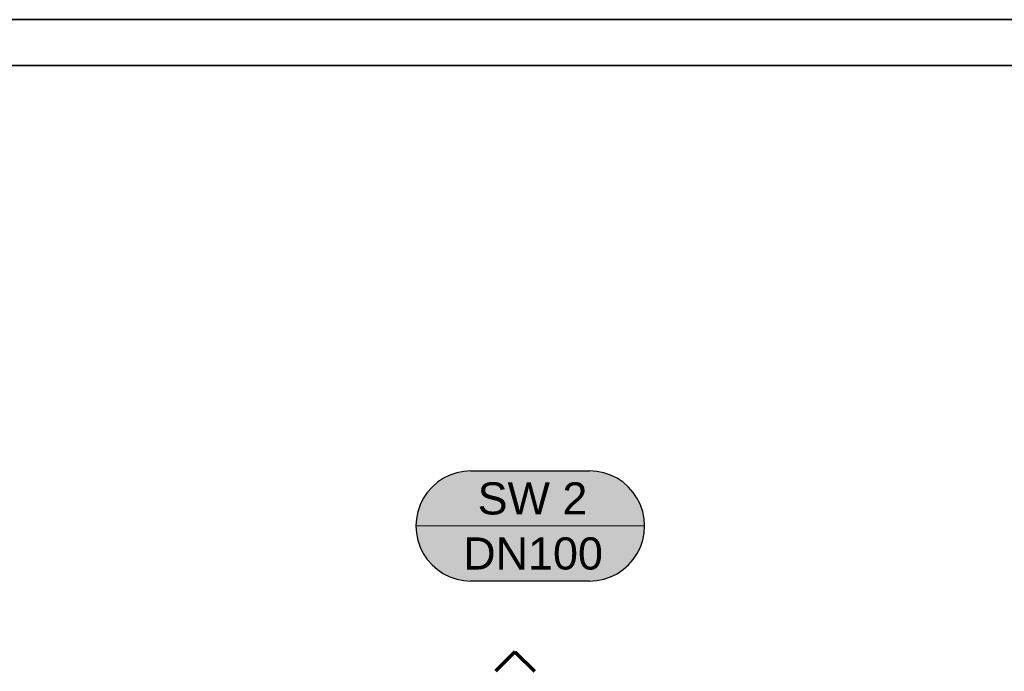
# Model space of a CAD drawing. Extents: x -94 to 1256, y 388 to 888.
# Tile 44 of 51: x 402 to 510, y 817 to 888. Entities that reach past the tile are written whole.
import ezdxf
from ezdxf.lldxf.tags import DXFTag

# ---------------------------------------------------------------- set-up
doc = ezdxf.new("R2010")
doc.units = 0
doc.layers.get('0').update_dxf_attribs({"lineweight": 25})
doc.layers.add('Rahmen', color=7, linetype='Continuous', lineweight=35)
doc.layers.add('S_Abwasser_Entlueftung', color=5, linetype='Nova_70', lineweight=25, true_color=0x0000ff)
doc.layers.add('S_Schmutzwasser', color=5, linetype='Continuous', lineweight=70, true_color=0x0000ff)
doc.styles.get("Standard").update_dxf_attribs({"font": 'arial.ttf'})
tags = doc.linetypes.add('Nova_70', pattern='A,2,[130,ltypeshp.shx,S=1,R=-90,X=0,Y=1],2', length=4).pattern_tags.tags
tags[12:13] = [DXFTag(74, 4), DXFTag(75, 0), DXFTag(340, '0'), DXFTag(46, 0.0), DXFTag(50, 0.0), DXFTag(44, 0.0), DXFTag(45, 0.0)]

# ---------------------------------------------------------------- blocks, each defined once
blk = doc.blocks.new('Blockreferenz-A07F5X25WF', base_point=(-94.13, 387.79))
at = {"layer": 'Rahmen', "color": 0, "linetype": 'ByBlock', "ltscale": 0.35}
for p, q in [((1255.87, 887.79), (-94.13, 887.79)), ((1250.87, 882.79), (-74.13, 882.79))]:
    blk.add_line(p, q, dxfattribs=at)

msp = doc.modelspace()

# ---------------------------------------------------------------- linework, layer by layer
at = {"layer": 'S_Abwasser_Entlueftung', "linetype": 'Continuous'}
for p, q in [((448.41, 837.81), (447.76, 837.38)), ((449.12, 838.16), (448.41, 837.81)), ((449.86, 838.41), (449.12, 838.16)), ((450.63, 838.57), (449.86, 838.41)), ((451.41, 838.62), (450.63, 838.57)), ((451.41, 838.62), (464.33, 838.62)), ((465.11, 838.57), (464.33, 838.62)), ((465.88, 838.41), (465.11, 838.57)), ((466.62, 838.16), (465.88, 838.41)), ((467.33, 837.81), (466.62, 838.16)), ((467.98, 837.38), (467.33, 837.81)), ((447.17, 836.86), (446.65, 836.27)), ((447.76, 837.38), (447.17, 836.86)), ((468.57, 836.86), (467.98, 837.38)), ((469.09, 836.27), (468.57, 836.86)), ((446.22, 835.62), (445.87, 834.91)), ((446.65, 836.27), (446.22, 835.62)), ((469.52, 835.62), (469.09, 836.27)), ((469.87, 834.91), (469.52, 835.62)), ((445.87, 834.91), (445.62, 834.17)), ((470.12, 834.17), (469.87, 834.91)), ((445.62, 834.17), (445.47, 833.4)), ((470.28, 833.4), (470.12, 834.17)), ((445.47, 833.4), (445.41, 832.62)), ((445.41, 832.62), (445.47, 831.83)), ((470.33, 832.62), (470.28, 833.4)), ((470.28, 831.83), (470.33, 832.62)), ((445.47, 831.83), (445.62, 831.07)), ((470.12, 831.07), (470.28, 831.83)), ((445.62, 831.07), (445.87, 830.32)), ((445.87, 830.32), (446.22, 829.62)), ((469.52, 829.62), (469.87, 830.32)), ((469.87, 830.32), (470.12, 831.07)), ((446.22, 829.62), (446.65, 828.97)), ((469.09, 828.97), (469.52, 829.62)), ((446.65, 828.97), (447.17, 828.38)), ((447.17, 828.38), (447.76, 827.86)), ((467.98, 827.86), (468.57, 828.38)), ((468.57, 828.38), (469.09, 828.97)), ((447.76, 827.86), (448.41, 827.42)), ((448.41, 827.42), (449.12, 827.07)), ((449.12, 827.07), (449.86, 826.82)), ((465.88, 826.82), (466.62, 827.07)), ((466.62, 827.07), (467.33, 827.42)), ((467.33, 827.42), (467.98, 827.86)), ((449.86, 826.82), (450.63, 826.67)), ((450.63, 826.67), (451.41, 826.62)), ((464.33, 826.62), (451.41, 826.62)), ((464.33, 826.62), (465.11, 826.67)), ((465.11, 826.67), (465.88, 826.82))]:
    msp.add_line(p, q, dxfattribs=at)
at = {"layer": 'S_Abwasser_Entlueftung', "linetype": 'Continuous', "lineweight": 18}
msp.add_line((445.41, 832.62), (470.33, 832.62), dxfattribs=at)
at = {"layer": 'S_Abwasser_Entlueftung', "color": 7, "ltscale": 0.25, "true_color": 0xfefefe}
for points in [[(448.12, 837.63), (467.62, 837.63), (448.41, 837.81)], [(448.41, 837.81), (467.33, 837.81), (448.72, 837.98)], [(467.62, 837.63), (448.41, 837.81), (467.33, 837.81)], [(448.72, 837.98), (467.02, 837.98), (449.04, 838.13)], [(467.33, 837.81), (448.72, 837.98), (467.02, 837.98)], [(449.04, 838.13), (466.7, 838.13), (449.36, 838.26)], [(467.02, 837.98), (449.04, 838.13), (466.7, 838.13)], [(449.36, 838.26), (466.38, 838.26), (449.69, 838.37)], [(466.7, 838.13), (449.36, 838.26), (466.38, 838.26)], [(449.69, 838.37), (466.05, 838.37), (450.03, 838.46)], [(466.38, 838.26), (449.69, 838.37), (466.05, 838.37)], [(450.03, 838.46), (465.71, 838.46), (450.37, 838.53)], [(466.05, 838.37), (450.03, 838.46), (465.71, 838.46)], [(450.37, 838.53), (465.37, 838.53), (450.72, 838.58)], [(465.71, 838.46), (450.37, 838.53), (465.37, 838.53)], [(450.72, 838.58), (465.02, 838.58), (451.07, 838.61)], [(465.37, 838.53), (450.72, 838.58), (465.02, 838.58)], [(451.07, 838.61), (464.68, 838.61), (451.41, 838.62)], [(465.02, 838.58), (451.07, 838.61), (464.68, 838.61)], [(464.68, 838.61), (451.41, 838.62), (464.33, 838.62)], [(446.82, 836.47), (468.92, 836.47), (447.05, 836.74)], [(447.05, 836.74), (468.69, 836.74), (447.3, 836.98)], [(468.92, 836.47), (447.05, 836.74), (468.69, 836.74)], [(447.3, 836.98), (468.44, 836.98), (447.56, 837.21)], [(468.69, 836.74), (447.3, 836.98), (468.44, 836.98)], [(447.56, 837.21), (468.18, 837.21), (447.83, 837.43)], [(468.44, 836.98), (447.56, 837.21), (468.18, 837.21)], [(447.83, 837.43), (467.91, 837.43), (448.12, 837.63)], [(468.18, 837.21), (447.83, 837.43), (467.91, 837.43)], [(467.91, 837.43), (448.12, 837.63), (467.62, 837.63)], [(446.05, 835.31), (469.69, 835.31), (446.22, 835.62)], [(446.22, 835.62), (469.52, 835.62), (446.4, 835.92)], [(469.69, 835.31), (446.22, 835.62), (469.52, 835.62)], [(446.4, 835.92), (469.34, 835.92), (446.6, 836.2)], [(469.52, 835.62), (446.4, 835.92), (469.34, 835.92)], [(446.6, 836.2), (469.14, 836.2), (446.82, 836.47)], [(469.34, 835.92), (446.6, 836.2), (469.14, 836.2)], [(469.14, 836.2), (446.82, 836.47), (468.92, 836.47)], [(445.67, 834.34), (470.07, 834.34), (445.78, 834.67)], [(445.78, 834.67), (469.96, 834.67), (445.91, 834.99)], [(470.07, 834.34), (445.78, 834.67), (469.96, 834.67)], [(445.91, 834.99), (469.84, 834.99), (446.05, 835.31)], [(469.96, 834.67), (445.91, 834.99), (469.84, 834.99)], [(469.84, 834.99), (446.05, 835.31), (469.69, 835.31)], [(445.46, 833.31), (470.29, 833.31), (445.51, 833.66)], [(445.51, 833.66), (470.24, 833.66), (445.58, 834)], [(470.29, 833.31), (445.51, 833.66), (470.24, 833.66)], [(445.58, 834), (470.16, 834), (445.67, 834.34)], [(470.24, 833.66), (445.58, 834), (470.16, 834)], [(470.16, 834), (445.67, 834.34), (470.07, 834.34)], [(445.41, 832.62), (470.33, 832.62), (445.42, 832.97)], [(445.42, 832.27), (470.32, 832.27), (445.41, 832.62)], [(470.32, 832.27), (445.41, 832.62), (470.33, 832.62)], [(445.42, 832.97), (470.32, 832.97), (445.46, 833.31)], [(470.33, 832.62), (445.42, 832.97), (470.32, 832.97)], [(470.32, 832.97), (445.46, 833.31), (470.29, 833.31)], [(445.46, 831.92), (470.29, 831.92), (445.42, 832.27)], [(470.29, 831.92), (445.42, 832.27), (470.32, 832.27)], [(445.51, 831.58), (470.24, 831.58), (445.46, 831.92)], [(470.24, 831.58), (445.46, 831.92), (470.29, 831.92)], [(445.46, 831.92), (470.29, 831.92), (445.46, 831.92)], [(470.29, 831.92), (445.46, 831.92), (470.29, 831.92)], [(445.58, 831.23), (470.16, 831.23), (445.51, 831.58)], [(470.16, 831.23), (445.51, 831.58), (470.24, 831.58)], [(445.67, 830.9), (470.07, 830.9), (445.58, 831.23)], [(470.07, 830.9), (445.58, 831.23), (470.16, 831.23)], [(445.78, 830.57), (469.96, 830.57), (445.67, 830.9)], [(469.96, 830.57), (445.67, 830.9), (470.07, 830.9)], [(445.91, 830.24), (469.84, 830.24), (445.78, 830.57)], [(469.84, 830.24), (445.78, 830.57), (469.96, 830.57)], [(446.05, 829.93), (469.69, 829.93), (445.91, 830.24)], [(469.69, 829.93), (445.91, 830.24), (469.84, 830.24)], [(446.22, 829.62), (469.52, 829.62), (446.05, 829.93)], [(469.52, 829.62), (446.05, 829.93), (469.69, 829.93)], [(446.4, 829.32), (469.34, 829.32), (446.22, 829.62)], [(469.34, 829.32), (446.22, 829.62), (469.52, 829.62)], [(446.6, 829.04), (469.14, 829.04), (446.4, 829.32)], [(469.14, 829.04), (446.4, 829.32), (469.34, 829.32)], [(446.82, 828.76), (468.92, 828.76), (446.6, 829.04)], [(468.92, 828.76), (446.6, 829.04), (469.14, 829.04)], [(447.05, 828.5), (468.69, 828.5), (446.82, 828.76)], [(468.69, 828.5), (446.82, 828.76), (468.92, 828.76)], [(447.3, 828.25), (468.44, 828.25), (447.05, 828.5)], [(468.44, 828.25), (447.05, 828.5), (468.69, 828.5)], [(447.56, 828.02), (468.18, 828.02), (447.3, 828.25)], [(468.18, 828.02), (447.3, 828.25), (468.44, 828.25)], [(447.83, 827.81), (467.91, 827.81), (447.56, 828.02)], [(467.91, 827.81), (447.56, 828.02), (468.18, 828.02)], [(448.12, 827.61), (467.62, 827.61), (447.83, 827.81)], [(467.62, 827.61), (447.83, 827.81), (467.91, 827.81)], [(448.41, 827.42), (467.33, 827.42), (448.12, 827.61)], [(467.33, 827.42), (448.12, 827.61), (467.62, 827.61)], [(448.72, 827.26), (467.02, 827.26), (448.41, 827.42)], [(467.02, 827.26), (448.41, 827.42), (467.33, 827.42)], [(449.04, 827.11), (466.7, 827.11), (448.72, 827.26)], [(466.7, 827.11), (448.72, 827.26), (467.02, 827.26)], [(449.36, 826.98), (466.38, 826.98), (449.04, 827.11)], [(466.38, 826.98), (449.04, 827.11), (466.7, 827.11)], [(449.69, 826.87), (466.05, 826.87), (449.36, 826.98)], [(466.05, 826.87), (449.36, 826.98), (466.38, 826.98)], [(450.03, 826.78), (465.71, 826.78), (449.69, 826.87)], [(465.71, 826.78), (449.69, 826.87), (466.05, 826.87)], [(450.37, 826.71), (465.37, 826.71), (450.03, 826.78)], [(465.37, 826.71), (450.03, 826.78), (465.71, 826.78)], [(450.72, 826.66), (465.02, 826.66), (450.37, 826.71)], [(465.02, 826.66), (450.37, 826.71), (465.37, 826.71)], [(451.07, 826.63), (464.68, 826.63), (450.72, 826.66)], [(464.68, 826.63), (450.72, 826.66), (465.02, 826.66)], [(451.41, 826.62), (464.33, 826.62), (451.07, 826.63)], [(464.33, 826.62), (451.07, 826.63), (464.68, 826.63)]]:
    msp.add_solid(points, dxfattribs=at)
at = {"layer": 'S_Schmutzwasser', "ltscale": 0.7}
for q in [(454.08, 816.78), (458.32, 816.78)]:
    msp.add_line((456.2, 818.9), q, dxfattribs=at)

# ---------------------------------------------------------------- block references
at = {"ltscale": 0.25}
msp.add_blockref('Blockreferenz-A07F5X25WF', (-94.13, 387.79), dxfattribs=at)

# ---------------------------------------------------------------- texts
at = {"layer": 'S_Abwasser_Entlueftung', "ltscale": 0.25, "char_height": 3.5, "attachment_point": 1}
for s, insert in [('{\\fArial;SW 2}', (452.14, 837.37)), ('{\\fArial;DN100}', (450.57, 831.37))]:
    msp.add_mtext(s, dxfattribs=dict(at, insert=insert))

doc.saveas('drawing.dxf')
